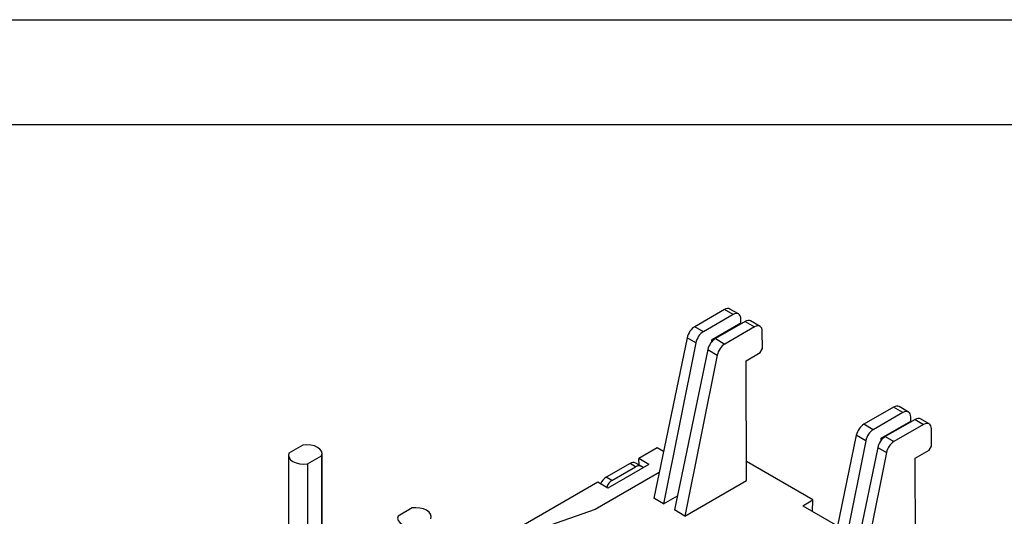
# Model space of a CAD drawing. Header units: millimetres. Extents: x 0 to 419, y 0 to 324.
# Tile 14 of 15: x 258 to 347, y 279 to 324. Entities that reach past the tile are written whole.
import ezdxf

# ---------------------------------------------------------------- set-up
doc = ezdxf.new("R2010")
doc.units = ezdxf.units.MM
doc.header["$LTSCALE"] = 1.5
doc.layers.add('TEXT', color=140, linetype='Continuous', lineweight=25)

msp = doc.modelspace()

# ---------------------------------------------------------------- linework, layer by layer
at = {"color": 7, "linetype": 'Continuous'}
msp.add_line((0.004, 323.854), (419.104, 323.854), dxfattribs=at)
for p, q in [((321.534, 297.534), (318.839, 295.978)), ((322.316, 297.082), (321.534, 297.534)), ((322.817, 297.131), (322.033, 297.584)), ((322.316, 297.082), (319.621, 295.526)), ((323.027, 296.304), (323.026, 296.672)), ((319.621, 295.526), (318.839, 295.978)), ((323.027, 296.304), (320.351, 294.759)), ((323.408, 296.452), (320.712, 294.896)), ((324.26, 295.96), (321.565, 294.404)), ((323.027, 296.304), (323.089, 296.268)), ((323.408, 296.452), (324.26, 295.96)), ((324.761, 296.009), (323.907, 296.502)), ((318.153, 294.98), (315.119, 280.416)), ((318.94, 294.525), (318.153, 294.98)), ((320.351, 294.759), (320.351, 294.574)), ((320.351, 294.759), (320.46, 294.697)), ((320.712, 294.896), (321.565, 294.404)), ((324.976, 293.995), (324.971, 295.549)), ((318.94, 294.525), (316.003, 279.906)), ((320.027, 293.898), (316.993, 279.335)), ((320.027, 293.898), (320.885, 293.403)), ((324.765, 293.627), (324.976, 293.995)), ((320.885, 293.403), (317.947, 278.783)), ((323.492, 292.892), (324.765, 293.627)), ((323.533, 282.008), (323.492, 292.892)), ((336.878, 288.676), (334.183, 287.12)), ((337.731, 288.183), (336.878, 288.676)), ((338.232, 288.232), (337.377, 288.726)), ((337.731, 288.183), (335.036, 286.627)), ((338.442, 287.405), (338.441, 287.773)), ((340.105, 287.151), (339.322, 287.603)), ((335.036, 286.627), (334.183, 287.12)), ((335.766, 285.86), (338.442, 287.405)), ((338.823, 287.553), (336.127, 285.997)), ((339.605, 287.102), (336.909, 285.546)), ((338.504, 287.369), (338.442, 287.405)), ((338.823, 287.553), (339.605, 287.102)), ((340.321, 285.137), (340.315, 286.691)), ((333.498, 286.122), (330.463, 271.558)), ((334.355, 285.627), (333.498, 286.122)), ((335.766, 285.675), (335.766, 285.86)), ((335.875, 285.798), (335.766, 285.86)), ((336.127, 285.997), (336.909, 285.546)), ((283.296, 285.234), (282.029, 284.503)), ((315.437, 284.967), (313.767, 284.003)), ((315.999, 284.643), (315.437, 284.967)), ((334.355, 285.627), (331.418, 271.007)), ((335.442, 284.999), (332.408, 270.436)), ((335.442, 284.999), (336.229, 284.545)), ((340.109, 284.769), (340.321, 285.137)), ((281.987, 284.307), (281.987, 274.313)), ((283.726, 283.523), (284.993, 284.255)), ((284.993, 284.255), (284.993, 274.381)), ((285.035, 274.405), (285.035, 284.45)), ((336.229, 284.545), (333.292, 269.925)), ((338.837, 284.034), (340.109, 284.769)), ((338.878, 273.15), (338.837, 284.034)), ((283.726, 283.523), (283.726, 273.746)), ((312.984, 283.551), (310.819, 282.301)), ((314.686, 283.472), (310.955, 281.319)), ((311.314, 282.016), (313.479, 283.265)), ((313.479, 283.265), (312.984, 283.551)), ((314.054, 283.271), (313.484, 283.601)), ((314.686, 283.472), (313.767, 284.003)), ((313.789, 283.424), (313.767, 284.003)), ((329.561, 280.243), (323.527, 283.726)), ((315.603, 282.739), (309.801, 279.39)), ((311.314, 282.016), (310.819, 282.301)), ((310.036, 281.849), (299.535, 275.787)), ((310.955, 281.319), (310.036, 281.849)), ((317.947, 278.783), (323.533, 282.008)), ((316.003, 279.906), (317.263, 280.634)), ((316.003, 279.906), (315.119, 280.416)), ((328.642, 279.712), (329.561, 280.243)), ((328.642, 279.712), (331.784, 277.898)), ((329.521, 279.205), (329.561, 280.243)), ((293.196, 279.52), (291.929, 278.788)), ((309.801, 279.39), (294.934, 274.172)), ((317.947, 278.783), (316.993, 279.335))]:
    msp.add_line(p, q)
at = {"flags": 128}
for points in [[(284.993, 284.255), (285.035, 284.461), (284.984, 284.666), (284.844, 284.857), (284.625, 285.022), (284.34, 285.148), (284.009, 285.229), (283.653, 285.258), (283.296, 285.234)], [(282.029, 284.503), (281.988, 284.297), (282.038, 284.091), (282.178, 283.9), (282.398, 283.736), (282.682, 283.609), (283.013, 283.529), (283.369, 283.499), (283.726, 283.523)], [(291.929, 278.788), (291.887, 278.582), (291.938, 278.377), (292.078, 278.185), (292.297, 278.021), (292.582, 277.894), (292.913, 277.814), (293.269, 277.784), (293.626, 277.808)], [(294.893, 278.54), (294.934, 278.746), (294.884, 278.951), (294.744, 279.143), (294.524, 279.307), (294.24, 279.434), (293.909, 279.514), (293.553, 279.544), (293.196, 279.52)]]:
    msp.add_lwpolyline(points, dxfattribs=at)
for centre, radius, start, end in [((313.276, 283.151), 0.495, 65.17071, 126.13975), ((311.62, 281.039), 1.495, 122.3995, 153.45566)]:
    msp.add_arc(centre, radius, start, end)
for centre, major_axis, ratio, start_param, end_param in [((321.531, 296.719), (0.503, 0.864), 0.574857, 0.002163, 0.78748), ((322.319, 296.264), (0.497, 0.868), 0.579895, 5.495505, 7.066301), ((323.405, 295.637), (0.503, 0.864), 0.574857, 0.002163, 0.78748), ((318.836, 295.163), (0.503, 0.864), 0.574857, 0.78748, 2.096477), ((324.263, 295.141), (0.497, 0.868), 0.579895, 5.495505, 7.066301), ((319.624, 294.708), (0.497, 0.868), 0.579895, 0.783116, 2.092113), ((320.709, 294.081), (0.503, 0.864), 0.574857, 0.78748, 2.096477), ((321.568, 293.585), (0.497, 0.868), 0.579895, 0.783116, 2.092113), ((336.875, 287.861), (0.503, 0.864), 0.574857, 0.002163, 0.78748), ((337.734, 287.365), (0.497, 0.868), 0.579895, 5.495505, 7.066301), ((338.819, 286.738), (0.503, 0.864), 0.574857, 0.002163, 0.78748), ((334.18, 286.305), (0.503, 0.864), 0.574857, 0.78748, 2.096477), ((339.608, 286.283), (0.497, 0.868), 0.579895, 5.495505, 7.066301), ((335.039, 285.809), (0.497, 0.868), 0.579895, 0.783116, 2.092113), ((336.124, 285.182), (0.503, 0.864), 0.574857, 0.78748, 2.096477), ((336.913, 284.727), (0.497, 0.868), 0.579895, 0.783116, 2.092113), ((313.736, 282.3), (0.079, 1.046), 0.715187, 5.760884, 6.737102), ((311.571, 281.05), (0.079, 1.046), 0.715187, 0.453916, 1.315214)]:
    msp.add_ellipse(centre, major_axis=major_axis, ratio=ratio, start_param=start_param, end_param=end_param)
at = {"layer": 'TEXT'}
msp.add_line((9.525, 314.325), (409.575, 314.325), dxfattribs=at)

doc.saveas('drawing.dxf')
